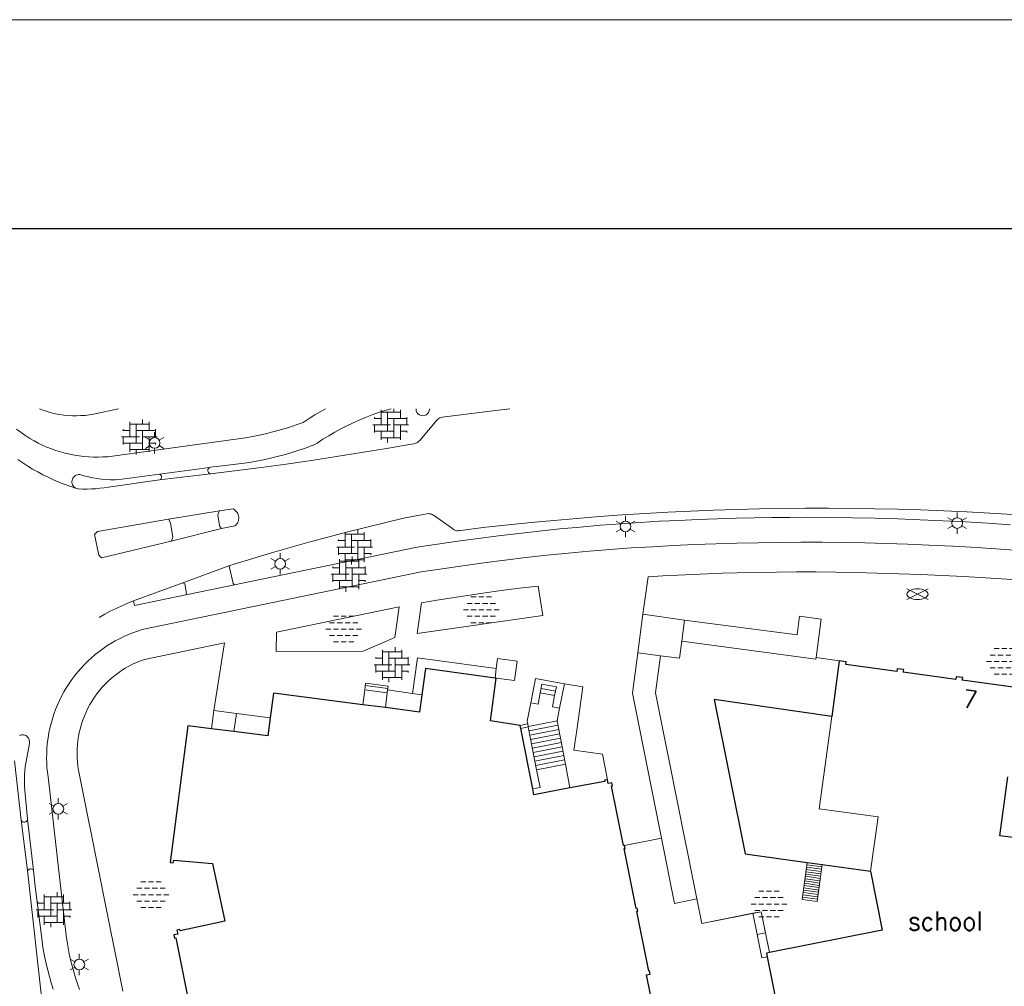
# Model space of a CAD drawing. Header units: metres. Extents: x 118574 to 118781, y 483563 to 483693.
# Tile 23 of 24: x 118738 to 118748, y 483683 to 483693. Entities that reach past the tile are written whole.
import ezdxf
from ezdxf.enums import TextEntityAlignment as Align

# ---------------------------------------------------------------- set-up
doc = ezdxf.new("R2010")
doc.units = ezdxf.units.M
doc.header["$MEASUREMENT"] = 0
doc.linetypes.add('DGN Style 2', pattern=[7.375726, 4.425436, -2.95029])
doc.linetypes.add('DGN Style 3', pattern=[10.326016, 7.375726, -2.95029])
for name, color, linetype, lineweight in [('Baakschild', 7, 'Continuous', 0), ('Barrier', 7, 'Continuous', 0), ('Kader', 7, 'Continuous', 0), ('Level 17', 7, 'Continuous', 0), ('Level 19', 7, 'Continuous', 0), ('Level 2', 7, 'Continuous', 0), ('Level 22', 7, 'Continuous', 0), ('Level 23', 7, 'Continuous', 0), ('Level 30', 7, 'Continuous', 0), ('Level 31', 7, 'Continuous', 0), ('Level 33', 7, 'Continuous', 0), ('Level 5', 7, 'Continuous', 0), ('Level 50', 7, 'Continuous', 0), ('Level 62', 7, 'Continuous', 0), ('Oml_ voetganger', 7, 'Continuous', 0), ('Omleiding fiets', 7, 'Continuous', 0), ('Werkterrein', 7, 'Continuous', 0)]:
    doc.layers.add(name, color=color, linetype=linetype, lineweight=lineweight)
doc.styles.add('Style-STANDARD', font='STANDARD.shx')

# ---------------------------------------------------------------- blocks, each defined once
blk = doc.blocks.new('ONVERH')
at = {"layer": 'Barrier', "color": 7, "linetype": 'Continuous', "lineweight": 0}
for p, q in [((-0.856, 1.08), (-0.424, 1.08)), ((-0.208, 1.08), (0.224, 1.08)), ((0.44, 1.08), (0.872, 1.08)), ((-1.184, 0.536), (-0.752, 0.536)), ((-0.536, 0.536), (-0.104, 0.536)), ((0.12, 0.536), (0.552, 0.536)), ((0.768, 0.536), (1.2, 0.536)), ((-1.496, -0.008), (-1.072, -0.008)), ((-1.184, -0.544), (-0.752, -0.544)), ((-1.184, -0.544), (-0.752, -0.544)), ((-0.856, -0.008), (-0.424, -0.008)), ((-0.536, -0.544), (-0.104, -0.544)), ((-0.208, -0.008), (0.224, -0.008)), ((0.12, -0.544), (0.552, -0.544)), ((0.44, -0.008), (0.872, -0.008)), ((0.768, -0.544), (1.2, -0.544)), ((1.088, -0.008), (1.504, -0.008)), ((-0.856, -1.088), (-0.424, -1.088)), ((-0.208, -1.088), (0.224, -1.088)), ((0.44, -1.088), (0.872, -1.088))]:
    blk.add_line(p, q, dxfattribs=at)
blk = doc.blocks.new('OVERH')
at = {"layer": 'Barrier', "color": 7, "linetype": 'Continuous', "lineweight": 0}
for p, q in [((-0.808, 0), (-0.808, 1.264)), ((-0.808, 1.08), (0.816, 1.08)), ((-0.272, -0.544), (-0.272, 1.08)), ((0.272, 1.08), (0.272, 1.472)), ((0.816, 0.544), (0.816, 1.264)), ((-1.4, 0.544), (-0.808, 0.544)), ((-1.352, 0.544), (-1.352, 0.648)), ((-0.272, 0.544), (1.352, 0.544)), ((0.272, -1.08), (0.272, 0.544)), ((1.352, 0), (1.352, 0.648)), ((-1.496, 0), (0, 0)), ((-1.352, -0.648), (-1.352, 0)), ((-1.352, -0.544), (0.272, -0.544)), ((-0.808, -1.264), (-0.808, -0.544)), ((0.272, 0), (1.504, 0)), ((0.816, -1.264), (0.816, 0)), ((0.816, -0.544), (1.4, -0.544)), ((1.352, -0.648), (1.352, -0.544)), ((-0.808, -1.08), (0.816, -1.08)), ((-0.264, -1.48), (-0.264, -1.08))]:
    blk.add_line(p, q, dxfattribs=at)
blk = doc.blocks.new('LANTPL_1')
at = {"layer": 'Level 50', "color": 7, "linetype": 'Continuous', "lineweight": 13}
for p, q in [((0, 0.448), (0, 0.896)), ((-0.384, 0.224), (-0.776, 0.448)), ((0.784, 0.448), (0.392, 0.224)), ((-0.384, -0.224), (-0.776, -0.456)), ((0, -0.904), (0, -0.456)), ((0.784, -0.456), (0.392, -0.224))]:
    blk.add_line(p, q, dxfattribs=at)
blk.add_circle((0.003, -0.003), 0.45, dxfattribs=at)
blk = doc.blocks.new('BRPIJP_1')
at = {"layer": 'Omleiding fiets', "color": 7, "linetype": 'Continuous', "lineweight": 0}
for p, q in [((-0.896, -0.448), (0.888, 0.44)), ((-0.896, 0.44), (0.888, -0.448))]:
    blk.add_line(p, q, dxfattribs=at)
blk.add_ellipse((-0.002, -0.006), major_axis=(0.89, 0), ratio=0.5, dxfattribs=at)
blk = doc.blocks.new('A1')
at = {"layer": 'Kader', "color": 7, "linetype": 'Continuous', "lineweight": 0, "flags": 128}
blk.add_lwpolyline([(-0.42, -0.297), (0.42, -0.297), (0.42, 0.297), (-0.42, 0.297), (-0.42, -0.297)], close=True, dxfattribs=at)
at = {"layer": 'Kader', "color": 7, "linetype": 'Continuous', "lineweight": 30, "flags": 128}
blk.add_lwpolyline([(-0.41, -0.287), (0.41, -0.287), (0.41, 0.287), (-0.41, 0.287), (-0.41, -0.287)], close=True, dxfattribs=at)

msp = doc.modelspace()

# ---------------------------------------------------------------- linework, layer by layer
at = {"layer": 'Barrier', "color": 7, "linetype": 'Continuous', "lineweight": 0}
for p, q in [((118741.376, 483688.941), (118741.376, 483689.098)), ((118741.376, 483689.076), (118741.579, 483689.076)), ((118741.444, 483688.873), (118741.444, 483689.076)), ((118741.511, 483689.076), (118741.511, 483689.109)), ((118741.579, 483689.008), (118741.579, 483689.098)), ((118741.29, 483688.941), (118741.477, 483688.941)), ((118741.303, 483689.008), (118741.376, 483689.008)), ((118741.308, 483689.008), (118741.308, 483689.022)), ((118741.308, 483688.859), (118741.308, 483688.941)), ((118741.444, 483689.008), (118741.647, 483689.008)), ((118741.511, 483688.805), (118741.511, 483689.008)), ((118741.511, 483688.941), (118741.665, 483688.941)), ((118741.579, 483688.783), (118741.579, 483688.941)), ((118741.647, 483688.941), (118741.647, 483689.021)), ((118741.308, 483688.873), (118741.511, 483688.873)), ((118741.376, 483688.783), (118741.376, 483688.873)), ((118741.579, 483688.873), (118741.652, 483688.873)), ((118741.647, 483688.86), (118741.647, 483688.873)), ((118741.376, 483688.805), (118741.579, 483688.805)), ((118741.444, 483688.756), (118741.444, 483688.805))]:
    msp.add_line(p, q, dxfattribs=at)
at = {"layer": 'Kader', "color": 7, "linetype": 'Continuous', "lineweight": 30}
for p, q in [((118742.587, 483686.275), (118742.575, 483686.277)), ((118741.421, 483685.966), (118741.184, 483685.996)), ((118739.829, 483685.714), (118739.592, 483685.743)), ((118742.846, 483685.747), (118742.839, 483685.778)), ((118742.972, 483685.109), (118742.846, 483685.747)), ((118745.859, 483684.336), (118746.015, 483684.314))]:
    msp.add_line(p, q, dxfattribs=at)
at = {"layer": 'Kader', "color": 7, "linetype": 'Continuous', "lineweight": 30, "flags": 128}
for points in [[(118746.196, 483686.456), (118746.116, 483685.871), (118744.878, 483686.051), (118745.207, 483684.426), (118745.859, 483684.336)], [(118748.033, 483685.716), (118748.098, 483686.201), (118748.03, 483686.21), (118748.026, 483686.182), (118747.49, 483686.254), (118747.494, 483686.282), (118747.426, 483686.291), (118747.422, 483686.263), (118746.869, 483686.337), (118746.873, 483686.365), (118746.805, 483686.374), (118746.801, 483686.347), (118746.263, 483686.419), (118746.267, 483686.446), (118746.196, 483686.456)], [(118742.575, 483686.277), (118741.843, 483686.378), (118741.804, 483686.1)], [(118742.839, 483685.778), (118742.528, 483685.825), (118742.587, 483686.275)], [(118741.184, 483685.996), (118740.244, 483686.117), (118740.211, 483685.857)], [(118741.804, 483686.1), (118741.779, 483685.919), (118741.421, 483685.966)], [(118740.211, 483685.857), (118740.186, 483685.67), (118739.829, 483685.714)], [(118739.592, 483685.743), (118739.344, 483685.773), (118739.158, 483684.337), (118739.191, 483684.333), (118739.195, 483684.36), (118739.603, 483684.325), (118739.733, 483683.719), (118739.263, 483683.617), (118739.26, 483683.629), (118739.228, 483683.622), (118739.237, 483683.582), (118739.197, 483683.573), (118739.204, 483683.538), (118739.216, 483683.541), (118739.342, 483682.91)], [(118748.052, 483684.594), (118747.883, 483684.617), (118747.967, 483685.236)], [(118743.363, 483685.12), (118742.984, 483685.049), (118742.972, 483685.109)], [(118743.757, 483685.207), (118743.726, 483685.201), (118743.729, 483685.189), (118743.363, 483685.12)], [(118743.937, 483684.513), (118743.927, 483684.513), (118743.801, 483685.14), (118743.811, 483685.143), (118743.804, 483685.173), (118743.765, 483685.166), (118743.757, 483685.207)], [(118744.29, 483682.551), (118744.167, 483683.153), (118744.208, 483683.162), (118744.201, 483683.194), (118744.192, 483683.192), (118744.066, 483683.821), (118744.076, 483683.823), (118744.07, 483683.854), (118744.06, 483683.852), (118743.933, 483684.482), (118743.943, 483684.484), (118743.937, 483684.513)], [(118746.015, 483684.314), (118746.523, 483684.244), (118746.647, 483683.624), (118745.46, 483683.387)], [(118745.46, 483683.387), (118745.429, 483683.381), (118745.437, 483683.343)], [(118745.437, 483683.343), (118745.804, 483681.503), (118746.135, 483681.569), (118746.197, 483681.261), (118746.503, 483681.322), (118746.54, 483681.139), (118746.531, 483681.137), (118746.556, 483681.01), (118747.784, 483681.251), (118747.896, 483680.681), (118747.692, 483680.641), (118747.772, 483680.233), (118747.566, 483680.192), (118747.646, 483679.784), (118747.067, 483679.67), (118747.042, 483679.794), (118745.599, 483679.51), (118745.748, 483678.747), (118745.538, 483678.706), (118745.539, 483678.699)]]:
    msp.add_lwpolyline(points, dxfattribs=at)
at = {"layer": 'Level 17', "color": 7, "linetype": 'Continuous', "lineweight": 0}
for p, q in [((118739.046, 483688.423), (118739.573, 483688.492)), ((118739.582, 483688.425), (118739.047, 483688.361)), ((118739.139, 483687.947), (118739.678, 483688.037)), ((118739.698, 483687.85), (118739.168, 483687.718)), ((118739.291, 483687.279), (118739.786, 483687.46)), ((118738.773, 483687.089), (118739.291, 483687.279)), ((118739.323, 483687.151), (118739.834, 483687.257)), ((118742.575, 483686.277), (118742.588, 483686.376)), ((118741.705, 483686.115), (118741.445, 483686.152)), ((118741.705, 483686.115), (118741.804, 483686.1)), ((118737.591, 483684.781), (118737.657, 483684.25)), ((118737.721, 483684.253), (118737.658, 483684.791)), ((118743.937, 483684.513), (118744.327, 483684.591))]:
    msp.add_line(p, q, dxfattribs=at)
at = {"layer": 'Level 17', "color": 7, "linetype": 'Continuous', "lineweight": 0, "flags": 128}
for points in [[(118737.54, 483688.894), (118737.591, 483688.861), (118737.641, 483688.826), (118737.683, 483688.799), (118737.726, 483688.773), (118737.771, 483688.749), (118737.816, 483688.727), (118737.862, 483688.707), (118737.909, 483688.688), (118737.956, 483688.671), (118738.004, 483688.656), (118738.053, 483688.643), (118738.101, 483688.631), (118738.151, 483688.622), (118738.201, 483688.614), (118738.251, 483688.608), (118738.301, 483688.604), (118738.351, 483688.602), (118738.401, 483688.601), (118738.451, 483688.603), (118738.502, 483688.606), (118738.552, 483688.611), (118739.949, 483688.804), (118740.024, 483688.818), (118740.098, 483688.833), (118740.172, 483688.85), (118740.25, 483688.87), (118740.328, 483688.892), (118740.405, 483688.915), (118740.482, 483688.94), (118740.558, 483688.967), (118740.619, 483689.007), (118740.681, 483689.046), (118740.744, 483689.083), (118740.791, 483689.109)], [(118738.615, 483689.109), (118738.351, 483689.054), (118738.307, 483689.047), (118738.263, 483689.041), (118738.218, 483689.038), (118738.173, 483689.036), (118738.129, 483689.037), (118738.084, 483689.039), (118738.039, 483689.044), (118737.995, 483689.05), (118737.951, 483689.058), (118737.907, 483689.068), (118737.864, 483689.08), (118737.821, 483689.094), (118737.782, 483689.109)], [(118739.573, 483688.492), (118739.578, 483688.495), (118739.737, 483688.513), (118739.993, 483688.545), (118740.066, 483688.559), (118740.139, 483688.573), (118740.212, 483688.59), (118740.284, 483688.607), (118740.356, 483688.627), (118740.428, 483688.648), (118740.499, 483688.67), (118740.569, 483688.694), (118740.597, 483688.702), (118740.625, 483688.712), (118740.652, 483688.723), (118740.679, 483688.735), (118740.705, 483688.749), (118740.765, 483688.789), (118740.826, 483688.827), (118740.889, 483688.863), (118740.952, 483688.898), (118741.016, 483688.931), (118741.081, 483688.962), (118741.147, 483688.992), (118741.213, 483689.02), (118741.281, 483689.046), (118741.349, 483689.07), (118741.417, 483689.093), (118741.482, 483689.109)], [(118742.73, 483689.109), (118742.579, 483689.093), (118742.018, 483689.022), (118742.006, 483689.019), (118741.995, 483689.015), (118741.984, 483689.009), (118741.974, 483689.002), (118741.965, 483688.994), (118741.785, 483688.778), (118741.775, 483688.768), (118741.764, 483688.76), (118741.752, 483688.753), (118741.739, 483688.747), (118741.725, 483688.743), (118741.697, 483688.739), (118741.434, 483688.693), (118741.171, 483688.649), (118740.907, 483688.607), (118740.643, 483688.567), (118740.379, 483688.528), (118740.115, 483688.491), (118739.582, 483688.425)], [(118738.161, 483688.276), (118738.102, 483688.295), (118738.044, 483688.316), (118737.987, 483688.339), (118737.93, 483688.363), (118737.874, 483688.389), (118737.819, 483688.416), (118737.765, 483688.445), (118737.711, 483688.476), (118737.659, 483688.508), (118737.607, 483688.542), (118737.556, 483688.577)], [(118738.161, 483688.276), (118738.154, 483688.282), (118738.145, 483688.29), (118738.137, 483688.3), (118738.131, 483688.31), (118738.127, 483688.322), (118738.125, 483688.334), (118738.124, 483688.346), (118738.126, 483688.358), (118738.129, 483688.369), (118738.134, 483688.381), (118738.141, 483688.391), (118738.15, 483688.399), (118738.159, 483688.407), (118738.17, 483688.412), (118738.182, 483688.416), (118738.194, 483688.418), (118738.206, 483688.417), (118738.251, 483688.404), (118738.297, 483688.393), (118738.344, 483688.384), (118738.39, 483688.376), (118738.437, 483688.371), (118738.484, 483688.367), (118738.531, 483688.364), (118738.578, 483688.363), (118738.625, 483688.365), (118739.046, 483688.423)], [(118739.047, 483688.361), (118739.054, 483688.365), (118739.06, 483688.371), (118739.064, 483688.379), (118739.066, 483688.387), (118739.066, 483688.395), (118739.065, 483688.402), (118739.062, 483688.409), (118739.057, 483688.415), (118739.052, 483688.419), (118739.046, 483688.423)], [(118739.582, 483688.425), (118739.574, 483688.428), (118739.567, 483688.433), (118739.561, 483688.439), (118739.557, 483688.446), (118739.555, 483688.455), (118739.554, 483688.463), (118739.555, 483688.47), (118739.558, 483688.477), (118739.562, 483688.483), (118739.567, 483688.488), (118739.573, 483688.492)], [(118739.047, 483688.361), (118738.508, 483688.287), (118738.463, 483688.28), (118738.419, 483688.274), (118738.374, 483688.269), (118738.329, 483688.267), (118738.283, 483688.265), (118738.238, 483688.265), (118738.193, 483688.267), (118738.186, 483688.268), (118738.161, 483688.276)], [(118739.698, 483687.85), (118739.676, 483687.879), (118739.658, 483687.998), (118739.678, 483688.037)], [(118739.678, 483688.037), (118739.819, 483688.056), (118739.831, 483688.049), (118739.842, 483688.041), (118739.853, 483688.031), (118739.861, 483688.02), (118739.868, 483688.008), (118739.874, 483687.995), (118739.878, 483687.982), (118739.879, 483687.968), (118739.88, 483687.955), (118739.878, 483687.942), (118739.875, 483687.93), (118739.871, 483687.918), (118739.865, 483687.906), (118739.857, 483687.896), (118739.849, 483687.886), (118739.839, 483687.878), (118739.698, 483687.85)], [(118739.786, 483687.46), (118739.831, 483687.474), (118740.027, 483687.534), (118740.223, 483687.593), (118740.42, 483687.651), (118740.618, 483687.706), (118740.815, 483687.76), (118741.014, 483687.812), (118741.212, 483687.862), (118741.411, 483687.911), (118741.611, 483687.958), (118741.859, 483688.006), (118741.871, 483688.007), (118741.883, 483688.006), (118741.895, 483688.004), (118741.906, 483688), (118741.917, 483687.995), (118741.928, 483687.989), (118742.129, 483687.85), (118742.136, 483687.843), (118742.144, 483687.837), (118742.153, 483687.832), (118742.163, 483687.828), (118742.173, 483687.826), (118742.184, 483687.826), (118742.194, 483687.828), (118742.204, 483687.831), (118742.24, 483687.834), (118742.478, 483687.863), (118742.717, 483687.889), (118742.956, 483687.913), (118743.195, 483687.936), (118743.434, 483687.957), (118743.674, 483687.976), (118743.913, 483687.993), (118744.153, 483688.009), (118744.393, 483688.022), (118744.633, 483688.033), (118744.873, 483688.043), (118745.113, 483688.051), (118745.355, 483688.057), (118745.598, 483688.061), (118745.84, 483688.063), (118746.083, 483688.064), (118746.325, 483688.062), (118746.568, 483688.059), (118746.811, 483688.053), (118747.053, 483688.046), (118747.295, 483688.037), (118747.538, 483688.026), (118747.78, 483688.013), (118748.022, 483687.998)], [(118739.168, 483687.718), (118738.436, 483687.542), (118738.406, 483687.568), (118738.361, 483687.786), (118738.393, 483687.818), (118739.139, 483687.947)], [(118739.168, 483687.718), (118739.186, 483687.755), (118739.161, 483687.91), (118739.139, 483687.947)], [(118739.834, 483687.257), (118740.002, 483687.294), (118741.755, 483687.653), (118741.969, 483687.685), (118742.183, 483687.717), (118742.397, 483687.746), (118742.611, 483687.774), (118742.825, 483687.799), (118743.04, 483687.823), (118743.255, 483687.846), (118743.47, 483687.866), (118743.685, 483687.885), (118743.901, 483687.901), (118744.103, 483687.915), (118744.305, 483687.926), (118744.507, 483687.936), (118744.709, 483687.945), (118744.912, 483687.953), (118745.114, 483687.958), (118745.301, 483687.963), (118745.488, 483687.965), (118745.674, 483687.967), (118745.861, 483687.968), (118746.098, 483687.966), (118746.336, 483687.963), (118746.573, 483687.958), (118746.811, 483687.951), (118747.048, 483687.942), (118747.285, 483687.932), (118747.522, 483687.92), (118747.759, 483687.906), (118747.996, 483687.89)], [(118738.205, 483682.998), (118738.183, 483683.06), (118738.162, 483683.121), (118738.143, 483683.184), (118738.126, 483683.247), (118738.11, 483683.31), (118738.096, 483683.374), (118738.084, 483683.438), (118738.073, 483683.502), (118738.064, 483683.567), (118737.873, 483685.236), (118737.867, 483685.285), (118737.862, 483685.335), (118737.859, 483685.384), (118737.858, 483685.433), (118737.859, 483685.483), (118737.861, 483685.532), (118737.865, 483685.581), (118737.871, 483685.63), (118737.874, 483685.649), (118737.882, 483685.7), (118737.893, 483685.75), (118737.905, 483685.8), (118737.919, 483685.849), (118737.935, 483685.898), (118737.953, 483685.946), (118737.972, 483685.994), (118737.993, 483686.041), (118738.016, 483686.087), (118738.04, 483686.132), (118738.066, 483686.176), (118738.094, 483686.219), (118738.123, 483686.261), (118738.154, 483686.302), (118738.186, 483686.342), (118738.22, 483686.381), (118738.255, 483686.418), (118738.291, 483686.454), (118738.329, 483686.489), (118738.368, 483686.523), (118738.408, 483686.554), (118738.45, 483686.585), (118738.492, 483686.614), (118738.535, 483686.641), (118738.58, 483686.667), (118738.625, 483686.691), (118738.671, 483686.713), (118738.718, 483686.734), (118738.766, 483686.753), (118738.814, 483686.77), (118738.863, 483686.786), (118741.797, 483687.393), (118742.017, 483687.427), (118742.237, 483687.459), (118742.458, 483687.489), (118742.679, 483687.517), (118742.9, 483687.544), (118743.121, 483687.568), (118743.343, 483687.59), (118743.564, 483687.611), (118743.786, 483687.629), (118744.008, 483687.646), (118744.23, 483687.659), (118744.452, 483687.671), (118744.674, 483687.681), (118744.896, 483687.689), (118745.118, 483687.696), (118745.342, 483687.701), (118745.567, 483687.704), (118745.791, 483687.705), (118746.016, 483687.705), (118746.241, 483687.703), (118746.465, 483687.699), (118746.69, 483687.693), (118746.914, 483687.685), (118747.139, 483687.676), (118747.39, 483687.664), (118747.641, 483687.65), (118747.891, 483687.634), (118748.142, 483687.617)], [(118739.786, 483687.46), (118739.781, 483687.439), (118739.82, 483687.271), (118739.834, 483687.257)], [(118744.128, 483686.948), (118744.185, 483687.343), (118744.341, 483687.352), (118744.497, 483687.36), (118744.653, 483687.368), (118744.81, 483687.374), (118744.966, 483687.38), (118745.122, 483687.384), (118745.33, 483687.389), (118745.537, 483687.392), (118745.745, 483687.393), (118745.953, 483687.393), (118746.16, 483687.391), (118746.368, 483687.387), (118746.595, 483687.382), (118746.823, 483687.375), (118747.05, 483687.367), (118747.278, 483687.357), (118747.505, 483687.345), (118747.732, 483687.331), (118747.959, 483687.316), (118748.186, 483687.299), (118748.171, 483687.057), (118749.691, 483686.869)], [(118739.291, 483687.279), (118739.311, 483687.267), (118739.331, 483687.167), (118739.323, 483687.151)], [(118741.755, 483686.746), (118741.802, 483687.069), (118741.962, 483687.096), (118742.123, 483687.122), (118742.284, 483687.147), (118742.445, 483687.171), (118742.639, 483687.197), (118742.832, 483687.222), (118743.027, 483687.245), (118743.076, 483686.934), (118741.755, 483686.746)], [(118738.411, 483686.915), (118738.469, 483686.948), (118738.528, 483686.98), (118738.588, 483687.01), (118738.649, 483687.038), (118738.711, 483687.064), (118738.773, 483687.089)], [(118738.773, 483687.089), (118738.783, 483687.041), (118739.323, 483687.151)], [(118740.273, 483686.557), (118740.275, 483686.76), (118741.568, 483687.027), (118741.52, 483686.703), (118741.189, 483686.559), (118740.273, 483686.557)], [(118739.617, 483685.935), (118739.729, 483686.647), (118738.888, 483686.473), (118738.845, 483686.457), (118738.804, 483686.44), (118738.763, 483686.421), (118738.724, 483686.401), (118738.685, 483686.379), (118738.647, 483686.355), (118738.61, 483686.329), (118738.574, 483686.302), (118738.54, 483686.274), (118738.507, 483686.244), (118738.475, 483686.213), (118738.444, 483686.18), (118738.415, 483686.146), (118738.387, 483686.111), (118738.361, 483686.074), (118738.337, 483686.037), (118738.314, 483685.998), (118738.293, 483685.959), (118738.273, 483685.918), (118738.255, 483685.877), (118738.239, 483685.835), (118738.225, 483685.793), (118738.213, 483685.75), (118738.202, 483685.707), (118738.194, 483685.663), (118738.187, 483685.618), (118738.182, 483685.574), (118738.179, 483685.529), (118738.178, 483685.484), (118738.179, 483685.439), (118738.182, 483685.395), (118738.187, 483685.35), (118738.194, 483685.306), (118738.66, 483682.983)], [(118742.588, 483686.376), (118741.758, 483686.491), (118741.705, 483686.115)], [(118742.588, 483686.376), (118742.601, 483686.481), (118742.806, 483686.454), (118742.779, 483686.25), (118742.587, 483686.275)], [(118743.304, 483686.216), (118743.499, 483686.185), (118743.434, 483685.729), (118743.402, 483685.519), (118743.704, 483685.474), (118743.757, 483685.207)], [(118737.572, 483685.671), (118737.582, 483685.676), (118737.593, 483685.678), (118737.605, 483685.679), (118737.616, 483685.678), (118737.628, 483685.675), (118737.639, 483685.671), (118737.649, 483685.664), (118737.658, 483685.656), (118737.666, 483685.647), (118737.672, 483685.636), (118737.676, 483685.624), (118737.679, 483685.613), (118737.679, 483685.6), (118737.677, 483685.588), (118737.634, 483685.343), (118737.629, 483685.301), (118737.626, 483685.26), (118737.625, 483685.218), (118737.624, 483685.177), (118737.626, 483685.135), (118737.629, 483685.094), (118737.658, 483684.795), (118737.658, 483684.791)], [(118737.591, 483684.781), (118737.521, 483685.404)], [(118737.591, 483684.781), (118737.592, 483684.777), (118737.597, 483684.77), (118737.604, 483684.765), (118737.611, 483684.762), (118737.62, 483684.761), (118737.628, 483684.761), (118737.636, 483684.763), (118737.644, 483684.767), (118737.65, 483684.773), (118737.654, 483684.78), (118737.657, 483684.788), (118737.658, 483684.791)], [(118737.657, 483684.25), (118737.667, 483684.259), (118737.673, 483684.264), (118737.68, 483684.267), (118737.688, 483684.268), (118737.695, 483684.268), (118737.703, 483684.266), (118737.71, 483684.263), (118737.716, 483684.258), (118737.721, 483684.253)], [(118737.941, 483682.064), (118737.848, 483682.527), (118737.822, 483682.765), (118737.657, 483684.25)], [(118737.928, 483683.004), (118737.907, 483683.069), (118737.888, 483683.135), (118737.871, 483683.201), (118737.854, 483683.268), (118737.84, 483683.335), (118737.827, 483683.402), (118737.816, 483683.47), (118737.807, 483683.537), (118737.739, 483684.084), (118737.721, 483684.253)]]:
    msp.add_lwpolyline(points, dxfattribs=at)
at = {"layer": 'Level 19', "color": 7, "linetype": 'Continuous', "lineweight": 0}
for p, q in [((118745.332, 483683.579), (118745.287, 483683.801)), ((118745.332, 483683.579), (118745.418, 483683.596)), ((118745.46, 483683.387), (118745.418, 483683.596))]:
    msp.add_line(p, q, dxfattribs=at)
at = {"layer": 'Level 19', "color": 7, "linetype": 'Continuous', "lineweight": 0, "flags": 128}
for points in [[(118745.287, 483683.801), (118744.751, 483683.694), (118744.699, 483683.952)], [(118745.418, 483683.596), (118745.373, 483683.818), (118745.287, 483683.801)], [(118745.437, 483683.343), (118745.381, 483683.332), (118745.332, 483683.579)]]:
    msp.add_lwpolyline(points, dxfattribs=at)
at = {"layer": 'Level 2', "color": 7, "linetype": 'Continuous', "lineweight": 13}
for p, q in [((118744.128, 483686.948), (118744.076, 483686.542)), ((118744.569, 483686.885), (118744.128, 483686.948)), ((118744.539, 483686.665), (118744.569, 483686.885)), ((118744.076, 483686.542), (118744.316, 483686.511))]:
    msp.add_line(p, q, dxfattribs=at)
at = {"layer": 'Level 2', "color": 7, "linetype": 'Continuous', "lineweight": 13, "flags": 128}
msp.add_lwpolyline([(118744.316, 483686.511), (118744.514, 483686.485), (118744.539, 483686.665)], dxfattribs=at)
at = {"layer": 'Level 22', "color": 7, "linetype": 'Continuous', "lineweight": 0, "flags": 128}
for points in [[(118745.951, 483686.493), (118746.006, 483686.897), (118745.777, 483686.928), (118745.751, 483686.732), (118744.569, 483686.885)], [(118744.539, 483686.665), (118745.949, 483686.476), (118745.951, 483686.493)], [(118744.076, 483686.542), (118744.02, 483686.118), (118744.327, 483684.591)], [(118744.316, 483686.511), (118744.264, 483686.121), (118744.699, 483683.952)]]:
    msp.add_lwpolyline(points, dxfattribs=at)
at = {"layer": 'Level 23', "color": 7, "linetype": 'Continuous', "lineweight": 0}
msp.add_line((118745.951, 483686.493), (118746.196, 483686.456), dxfattribs=at)
at = {"layer": 'Level 30', "color": 7, "linetype": 'Continuous', "lineweight": 0}
for p, q in [((118741.184, 483685.996), (118741.204, 483686.151)), ((118741.204, 483686.151), (118741.441, 483686.12)), ((118743.304, 483686.216), (118743.254, 483685.96)), ((118741.441, 483686.12), (118741.421, 483685.966)), ((118743.05, 483686.122), (118743.202, 483686.092)), ((118743.254, 483685.96), (118743.228, 483685.826)), ((118739.592, 483685.743), (118739.617, 483685.935)), ((118739.617, 483685.935), (118739.854, 483685.904)), ((118739.829, 483685.714), (118739.854, 483685.904)), ((118740.211, 483685.857), (118739.854, 483685.904)), ((118742.919, 483685.794), (118742.839, 483685.778)), ((118742.925, 483685.762), (118742.846, 483685.747)), ((118742.919, 483685.794), (118742.924, 483685.768)), ((118743.228, 483685.826), (118742.924, 483685.768)), ((118742.924, 483685.768), (118742.925, 483685.762)), ((118742.925, 483685.762), (118743.012, 483685.311)), ((118743.012, 483685.311), (118743.315, 483685.369)), ((118743.315, 483685.369), (118743.363, 483685.12))]:
    msp.add_line(p, q, dxfattribs=at)
at = {"layer": 'Level 30', "color": 7, "linetype": 'Continuous', "lineweight": 0, "flags": 128}
for points in [[(118742.951, 483686.017), (118743.001, 483686.273), (118743.304, 483686.216)], [(118743.202, 483686.092), (118743.22, 483686.183), (118743.067, 483686.212), (118743.05, 483686.122)], [(118742.951, 483686.017), (118743.027, 483686.002), (118743.05, 483686.122)], [(118743.202, 483686.092), (118743.179, 483685.974), (118743.254, 483685.96)], [(118742.951, 483686.017), (118742.914, 483685.823), (118742.919, 483685.794)], [(118742.972, 483685.109), (118743.048, 483685.124), (118743.012, 483685.311)]]:
    msp.add_lwpolyline(points, dxfattribs=at)
at = {"layer": 'Level 31', "color": 7, "linetype": 'Continuous', "lineweight": 0}
for p, q in [((118741.445, 483686.152), (118741.441, 483686.12)), ((118743.315, 483685.369), (118743.228, 483685.826))]:
    msp.add_line(p, q, dxfattribs=at)
at = {"layer": 'Level 31', "color": 7, "linetype": 'Continuous', "lineweight": 0, "flags": 128}
for points in [[(118741.204, 483686.151), (118741.213, 483686.222), (118741.45, 483686.191), (118741.445, 483686.152)], [(118745.859, 483684.336), (118745.806, 483683.946), (118745.962, 483683.924), (118746.015, 483684.314)]]:
    msp.add_lwpolyline(points, dxfattribs=at)
at = {"layer": 'Level 33', "color": 7, "linetype": 'Continuous', "lineweight": 0}
for p, q in [((118741.21, 483686.198), (118741.447, 483686.167)), ((118743.059, 483686.167), (118743.211, 483686.138)), ((118742.933, 483685.722), (118743.236, 483685.781)), ((118742.942, 483685.677), (118743.245, 483685.735)), ((118742.951, 483685.631), (118743.254, 483685.689)), ((118742.959, 483685.585), (118743.263, 483685.644)), ((118742.968, 483685.54), (118743.271, 483685.598)), ((118742.977, 483685.494), (118743.28, 483685.552)), ((118742.986, 483685.448), (118743.289, 483685.507)), ((118742.994, 483685.403), (118743.298, 483685.461)), ((118743.003, 483685.357), (118743.307, 483685.415)), ((118745.853, 483684.287), (118746.009, 483684.265)), ((118745.856, 483684.311), (118746.012, 483684.29)), ((118745.839, 483684.19), (118745.995, 483684.168)), ((118745.843, 483684.214), (118745.999, 483684.192)), ((118745.846, 483684.238), (118746.002, 483684.217)), ((118745.849, 483684.263), (118746.005, 483684.241)), ((118745.826, 483684.092), (118745.982, 483684.071)), ((118745.829, 483684.117), (118745.985, 483684.095)), ((118745.833, 483684.141), (118745.989, 483684.119)), ((118745.836, 483684.165), (118745.992, 483684.144)), ((118745.809, 483683.97), (118745.965, 483683.949)), ((118745.812, 483683.995), (118745.968, 483683.973)), ((118745.816, 483684.019), (118745.972, 483683.997)), ((118745.819, 483684.043), (118745.975, 483684.022)), ((118745.823, 483684.068), (118745.979, 483684.046))]:
    msp.add_line(p, q, dxfattribs=at)
at = {"layer": 'Level 5', "color": 7, "linetype": 'DGN Style 3', "lineweight": 0, "flags": 128}
msp.add_lwpolyline([(118746.523, 483684.244), (118746.603, 483684.815), (118745.983, 483684.901), (118746.116, 483685.871)], dxfattribs=at)
at = {"layer": 'Oml_ voetganger', "color": 7, "linetype": 'Continuous', "lineweight": 0}
msp.add_arc((118741.815, 483689.106), 0.07, 177.8519, 2.1481, dxfattribs=at)
at = {"layer": 'Werkterrein', "color": 7, "linetype": 'DGN Style 2', "lineweight": 0, "flags": 128}
msp.add_lwpolyline([(118743.937, 483684.513), (118744.327, 483684.591), (118744.464, 483683.905), (118744.699, 483683.952), (118744.751, 483683.694), (118745.373, 483683.818), (118745.46, 483683.387)], dxfattribs=at)

# ---------------------------------------------------------------- block references
at = {"layer": 'Barrier', "color": 7, "linetype": 'Continuous', "lineweight": 0, "xscale": 0.1250023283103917, "yscale": 0.1250023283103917, "zscale": 0.1250023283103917}
for name, p in [('OVERH', (118738.834, 483688.815)), ('OVERH', (118741.098, 483687.655)), ('OVERH', (118741.039, 483687.37)), ('ONVERH', (118742.429, 483686.995)), ('ONVERH', (118740.982, 483686.792)), ('OVERH', (118741.491, 483686.417)), ('ONVERH', (118747.931, 483686.452)), ('ONVERH', (118738.955, 483683.997)), ('OVERH', (118737.935, 483683.839)), ('ONVERH', (118745.455, 483683.899))]:
    msp.add_blockref(name, p, dxfattribs=at)
at = {"layer": 'Kader', "color": 7, "linetype": 'Continuous', "lineweight": 0, "xscale": 220, "yscale": 220, "zscale": 220}
msp.add_blockref('A1', (118666.495, 483627.865), dxfattribs=at)
at = {"layer": 'Level 50', "color": 7, "linetype": 'Continuous', "lineweight": 13, "xscale": 0.1250023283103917, "yscale": 0.1250023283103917, "zscale": 0.1250023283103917}
for p in [(118738.994, 483688.751), (118747.436, 483687.908), (118743.947, 483687.872), (118740.314, 483687.479), (118737.981, 483684.901), (118738.202, 483683.262)]:
    msp.add_blockref('LANTPL_1', p, dxfattribs=at)
at = {"layer": 'Omleiding fiets', "color": 7, "linetype": 'Continuous', "lineweight": 0, "xscale": 0.1250023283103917, "yscale": 0.1250023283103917, "zscale": 0.1250023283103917}
msp.add_blockref('BRPIJP_1', (118747.019, 483687.16), dxfattribs=at)

# ---------------------------------------------------------------- texts
at = {"layer": 'Baakschild', "color": 7, "linetype": 'Continuous', "lineweight": 0, "style": 'Style-STANDARD'}
msp.add_text('7', height=0.188, rotation=352.37, dxfattribs=at).set_placement((118747.583, 483686.147), align=Align.TOP_CENTER)
at = {"layer": 'Level 62', "color": 7, "linetype": 'Continuous', "lineweight": 0, "style": 'Style-STANDARD'}
msp.add_text('school', height=0.2, dxfattribs=at).set_placement((118747.31, 483683.72), align=Align.MIDDLE_CENTER)

doc.saveas('drawing.dxf')
